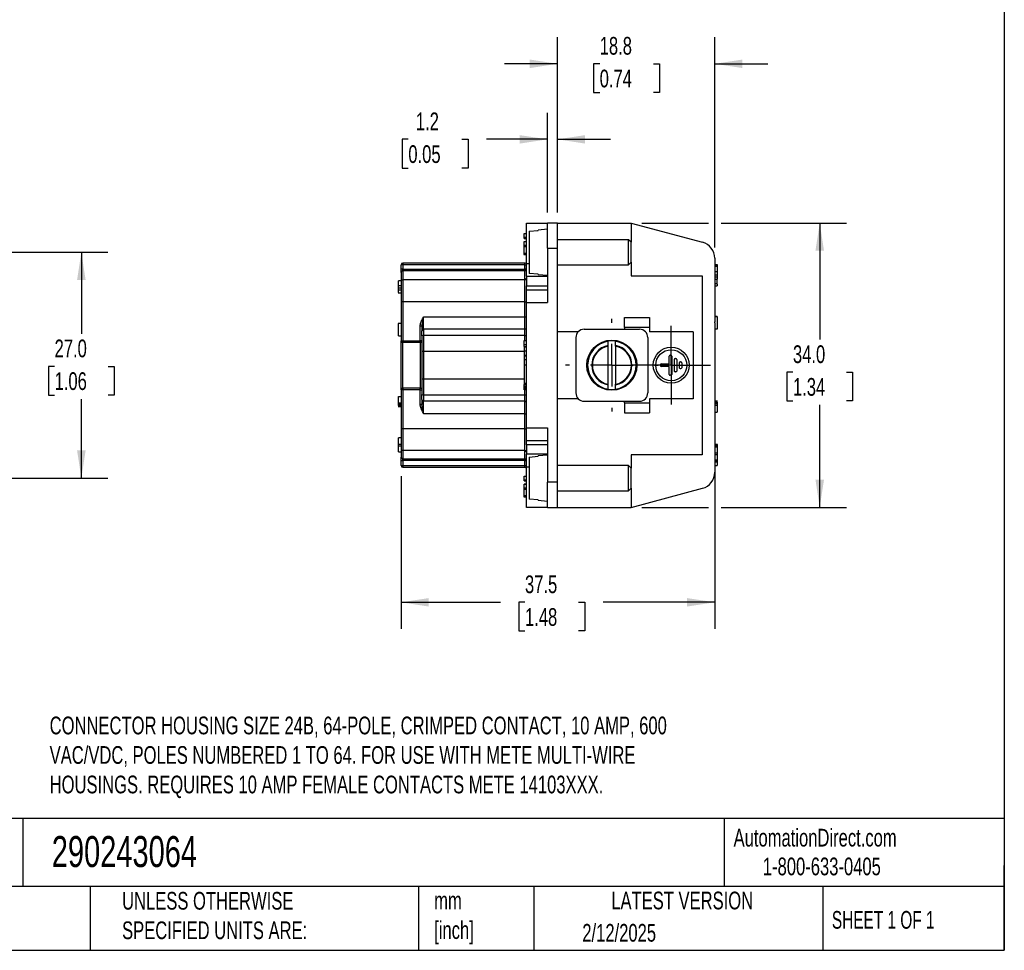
# Model space of a CAD drawing. Header units: millimetres. Extents: x 6 to 273, y 6 to 210.
# Tile 8 of 13: x 155 to 273, y 6 to 118. Entities that reach past the tile are written whole.
import ezdxf

# ---------------------------------------------------------------- set-up
doc = ezdxf.new("R2010")
doc.units = ezdxf.units.MM
doc.linetypes.add('SLD-Center', pattern=[19.05, 15.24, -1.27, 1.27, -1.27])
doc.linetypes.add('SLD-Solid', pattern=[0])
doc.layers.add('CENTER', color=40, linetype='SLD-Center')
doc.layers.add('DIMENSIONS', color=140, linetype='SLD-Solid', lineweight=25)
doc.layers.add('TEXT', color=140, linetype='SLD-Solid', lineweight=25)
doc.styles.add('SLDTEXTSTYLE0', font='TXT', dxfattribs={"width": 0.7})
doc.styles.add('SLDTEXTSTYLE1', font='TXT', dxfattribs={"width": 0.65})
doc.dimstyles.new('SLDDIMSTYLE0', dxfattribs={"dimtxt": 2.158008, "dimasz": 3.302, "dimexe": 0, "dimexo": 0.0625, "dimgap": 0.539502, "dimtad": 0, "dimtih": 1, "dimtoh": 1, "dimrnd": 1e-09, "dimzin": 4, "dimdsep": 46, "dimtxsty": 'SLDTEXTSTYLE0', "dimsah": 1, "dimcen": 0.09, "dimadec": 0, "dimazin": 1, "dimtfac": 1, "dimtofl": 0, "dimtmove": 0, "dimatfit": 3, "dimfxl": 0, "dimfrac": 2, "dimtolj": 1, "dimtzin": 12, "dimarcsym": 0})
doc.dimstyles.new('SLDDIMSTYLE2', dxfattribs={"dimtxt": 2.158008, "dimasz": 3.302, "dimexe": 0, "dimexo": 0.0625, "dimgap": 0.539502, "dimtad": 0, "dimtih": 1, "dimtoh": 1, "dimrnd": 1e-09, "dimzin": 12, "dimdsep": 46, "dimtxsty": 'SLDTEXTSTYLE0', "dimsah": 1, "dimcen": 0.09, "dimadec": 0, "dimazin": 3, "dimtfac": 1, "dimtmove": 0, "dimatfit": 0, "dimfxl": 0, "dimfrac": 2, "dimtolj": 1, "dimtzin": 12, "dimarcsym": 0})
doc.dimstyles.new('SLDDIMSTYLE3', dxfattribs={"dimtxt": 2.158008, "dimasz": 3.302, "dimexe": 0, "dimexo": 0.0625, "dimgap": 0.539502, "dimtad": 0, "dimtih": 1, "dimtoh": 1, "dimrnd": 1e-09, "dimzin": 12, "dimdsep": 46, "dimtxsty": 'SLDTEXTSTYLE0', "dimsah": 1, "dimcen": 0.09, "dimadec": 0, "dimazin": 3, "dimtfac": 1, "dimtofl": 0, "dimtmove": 0, "dimatfit": 3, "dimfxl": 0, "dimfrac": 2, "dimtolj": 1, "dimtzin": 12, "dimarcsym": 0})

# ---------------------------------------------------------------- blocks, each defined once
blk = doc.blocks.new('_D_1')
at = {"layer": 'DIMENSIONS'}
for p, q in [((150.44, 89.8), (165.92, 89.8)), ((162.74, 89.8), (162.74, 80.07)), ((159.54, 76.16), (158.81, 76.16)), ((158.81, 76.16), (158.81, 72.73)), ((165.95, 76.16), (166.67, 76.16)), ((166.67, 76.16), (166.67, 72.73)), ((158.81, 72.73), (159.54, 72.73)), ((162.74, 62.8), (162.74, 72.24)), ((166.67, 72.73), (165.95, 72.73)), ((150.44, 62.8), (165.92, 62.8))]:
    blk.add_line(p, q, dxfattribs=at)
for points in [[(162.74, 89.8), (162.23, 86.5), (163.25, 86.5)], [(162.74, 62.8), (163.25, 66.11), (162.23, 66.11)]]:
    blk.add_solid(points, dxfattribs=at)
at = {"layer": 'DIMENSIONS', "char_height": 2.117, "attachment_point": 1, "style": 'SLDTEXTSTYLE0'}
for s, insert in [('27.0', (159.54, 79.37)), ('1.06', (159.54, 75.46))]:
    blk.add_mtext(s, dxfattribs=dict(at, insert=insert))
blk = doc.blocks.new('_D_2')
at = {"layer": 'DIMENSIONS'}
for p, q in [((219.65, 94.57), (219.65, 115.51)), ((238.45, 90.36), (238.45, 115.51)), ((219.65, 112.34), (213.3, 112.34)), ((224.69, 112.34), (223.97, 112.34)), ((223.97, 112.34), (223.97, 108.91)), ((231.11, 112.34), (231.83, 112.34)), ((231.83, 112.34), (231.83, 108.91)), ((238.45, 112.34), (244.8, 112.34)), ((223.97, 108.91), (224.69, 108.91)), ((231.83, 108.91), (231.11, 108.91))]:
    blk.add_line(p, q, dxfattribs=at)
for points in [[(219.65, 112.34), (216.34, 112.85), (216.34, 111.83)], [(238.45, 112.34), (241.75, 111.83), (241.75, 112.85)]]:
    blk.add_solid(points, dxfattribs=at)
at = {"layer": 'DIMENSIONS', "char_height": 2.117, "attachment_point": 1, "style": 'SLDTEXTSTYLE0'}
for s, insert in [('18.8', (224.69, 115.55)), ('0.74', (224.69, 111.64))]:
    blk.add_mtext(s, dxfattribs=dict(at, insert=insert))
blk = doc.blocks.new('_D_3')
at = {"layer": 'DIMENSIONS'}
for p, q in [((218.45, 94.57), (218.45, 106.48)), ((219.65, 94.57), (219.65, 106.48)), ((201.82, 103.31), (201.09, 103.31)), ((201.09, 103.31), (201.09, 99.88)), ((208.23, 103.31), (208.96, 103.31)), ((208.96, 103.31), (208.96, 99.88)), ((218.45, 103.31), (211.16, 103.31)), ((219.65, 103.31), (226, 103.31)), ((201.09, 99.88), (201.82, 99.88)), ((208.96, 99.88), (208.23, 99.88))]:
    blk.add_line(p, q, dxfattribs=at)
for points in [[(218.45, 103.31), (215.14, 103.81), (215.14, 102.8)], [(219.65, 103.31), (222.95, 102.8), (222.95, 103.81)]]:
    blk.add_solid(points, dxfattribs=at)
at = {"layer": 'DIMENSIONS', "char_height": 2.117, "attachment_point": 1, "style": 'SLDTEXTSTYLE0'}
for s, insert in [('1.2', (202.72, 106.52)), ('0.05', (201.82, 102.6))]:
    blk.add_mtext(s, dxfattribs=dict(at, insert=insert))
blk = doc.blocks.new('_D_4')
at = {"layer": 'DIMENSIONS'}
for p, q in [((238.45, 65.56), (238.45, 44.78)), ((200.95, 63.03), (200.95, 44.78)), ((200.95, 47.96), (212.84, 47.96)), ((215.76, 47.96), (215.04, 47.96)), ((215.04, 47.96), (215.04, 44.53)), ((222.17, 47.96), (222.9, 47.96)), ((222.9, 47.96), (222.9, 44.53)), ((238.45, 47.96), (225.1, 47.96)), ((215.04, 44.53), (215.76, 44.53)), ((222.9, 44.53), (222.17, 44.53))]:
    blk.add_line(p, q, dxfattribs=at)
for points in [[(200.95, 47.96), (204.25, 47.45), (204.25, 48.46)], [(238.45, 47.96), (235.14, 48.46), (235.14, 47.45)]]:
    blk.add_solid(points, dxfattribs=at)
at = {"layer": 'DIMENSIONS', "char_height": 2.117, "attachment_point": 1, "style": 'SLDTEXTSTYLE0'}
for s, insert in [('37.5', (215.76, 51.17)), ('1.48', (215.76, 47.26))]:
    blk.add_mtext(s, dxfattribs=dict(at, insert=insert))
blk = doc.blocks.new('_D_5')
at = {"layer": 'DIMENSIONS'}
for p, q in [((229.72, 93.3), (237.68, 93.3)), ((239.21, 93.3), (254.17, 93.3)), ((250.99, 93.3), (250.99, 79.38)), ((247.79, 75.47), (247.06, 75.47)), ((247.06, 75.47), (247.06, 72.04)), ((254.2, 75.47), (254.92, 75.47)), ((254.92, 75.47), (254.92, 72.04)), ((247.06, 72.04), (247.79, 72.04)), ((254.92, 72.04), (254.2, 72.04)), ((250.99, 59.3), (250.99, 71.56)), ((229.72, 59.3), (237.68, 59.3)), ((239.21, 59.3), (254.17, 59.3))]:
    blk.add_line(p, q, dxfattribs=at)
for points in [[(250.99, 93.3), (250.48, 90), (251.5, 90)], [(250.99, 59.3), (251.5, 62.61), (250.48, 62.61)]]:
    blk.add_solid(points, dxfattribs=at)
at = {"layer": 'DIMENSIONS', "char_height": 2.117, "attachment_point": 1, "style": 'SLDTEXTSTYLE0'}
for s, insert in [('34.0', (247.79, 78.68)), ('1.34', (247.79, 74.77))]:
    blk.add_mtext(s, dxfattribs=dict(at, insert=insert))
blk = doc.blocks.new('SW_CENTERMARKSYMBOL_0')
at = {"layer": 'CENTER', "color": 0}
for p, q in [((0, 5.08), (0, 5.54)), ((0, 0), (0, 2.54)), ((-5.08, 0), (-5.54, 0)), ((0, 0), (-2.54, 0)), ((0, 0), (0, -2.54)), ((0, 0), (2.54, 0)), ((5.08, 0), (5.54, 0)), ((0, -5.08), (0, -5.54))]:
    blk.add_line(p, q, dxfattribs=at)
blk = doc.blocks.new('SW_CENTERMARKSYMBOL_1')
at = {"layer": 'CENTER', "color": 0}
for p, q in [((0, 2.54), (0, 4.69)), ((0, 0), (0, 2.54)), ((-2.54, 0), (-4.69, 0)), ((0, 0), (-2.54, 0)), ((0, 0), (0, -2.54)), ((0, 0), (2.54, 0)), ((2.54, 0), (4.69, 0)), ((0, -2.54), (0, -4.69))]:
    blk.add_line(p, q, dxfattribs=at)

msp = doc.modelspace()

# ---------------------------------------------------------------- linework, layer by layer
for p, q in [((215.945, 93.304), (218.445, 93.304)), ((215.945, 88.454), (215.945, 93.304)), ((218.445, 90.304), (218.445, 93.304)), ((219.645, 93.304), (218.445, 93.304)), ((219.645, 90.304), (219.645, 93.304)), ((219.645, 93.304), (228.445, 93.304)), ((228.445, 93.304), (228.445, 91.004)), ((228.445, 93.304), (236.963, 91.022)), ((215.645, 92.069), (215.945, 92.069)), ((215.645, 92.057), (215.945, 92.057)), ((216.245, 92.322), (217.345, 92.419)), ((216.245, 92.322), (216.245, 87.286)), ((218.445, 92.554), (217.345, 92.458)), ((217.345, 92.419), (217.345, 92.458)), ((215.645, 91.469), (215.645, 91.614)), ((215.645, 91.614), (215.945, 91.614)), ((215.645, 91.469), (215.945, 91.469)), ((215.645, 91.104), (215.945, 91.104)), ((215.645, 91.092), (215.945, 91.092)), ((215.645, 90.504), (215.645, 90.648)), ((215.645, 90.648), (215.945, 90.648)), ((228.145, 91.304), (219.645, 91.304)), ((228.445, 91.004), (228.145, 91.304)), ((228.145, 89.804), (228.145, 91.304)), ((228.445, 89.804), (228.445, 91.004)), ((215.608, 89.539), (215.945, 89.539)), ((215.645, 90.504), (215.945, 90.504)), ((215.645, 89.708), (215.945, 89.708)), ((215.645, 89.556), (215.945, 89.556)), ((218.445, 90.304), (218.445, 83.804)), ((218.445, 90.304), (219.645, 90.304)), ((219.645, 62.304), (219.645, 90.304)), ((228.145, 88.304), (228.145, 89.804)), ((228.445, 88.604), (228.445, 89.804)), ((201.145, 88.304), (200.945, 88.304)), ((200.945, 87.804), (200.945, 88.304)), ((201.145, 88.504), (201.145, 88.304)), ((215.745, 88.504), (201.145, 88.504)), ((201.145, 88.304), (201.145, 87.804)), ((215.745, 88.304), (201.145, 88.304)), ((215.745, 88.304), (215.745, 88.504)), ((215.745, 88.304), (215.945, 88.304)), ((215.745, 87.804), (215.745, 88.304)), ((215.945, 88.454), (216.245, 88.454)), ((215.945, 86.954), (215.945, 88.454)), ((219.645, 88.304), (228.145, 88.304)), ((228.145, 88.304), (228.445, 88.604)), ((228.445, 88.604), (228.445, 87.004)), ((238.445, 89.09), (238.445, 81.486)), ((238.783, 88.309), (238.445, 88.309)), ((238.445, 88.292), (238.745, 88.292)), ((201.145, 87.804), (200.945, 87.804)), ((201.145, 87.604), (201.145, 87.804)), ((201.145, 87.804), (215.745, 87.804)), ((201.145, 87.604), (201.145, 86.502)), ((215.745, 87.604), (201.145, 87.604)), ((215.945, 87.804), (215.745, 87.804)), ((215.745, 87.804), (215.745, 87.604)), ((215.745, 86.502), (215.745, 87.604)), ((217.345, 87.189), (216.245, 87.286)), ((217.345, 87.15), (217.345, 87.189)), ((217.345, 87.15), (218.445, 87.054)), ((238.445, 88.14), (238.745, 88.14)), ((238.783, 87.456), (238.445, 87.456)), ((238.445, 87.115), (238.745, 87.115)), ((200.945, 86.375), (200.645, 86.375)), ((200.645, 85.829), (200.645, 86.375)), ((201.145, 86.502), (201.145, 83.891)), ((215.745, 86.502), (201.145, 86.502)), ((215.745, 83.891), (215.745, 86.502)), ((215.945, 86.954), (218.445, 86.954)), ((215.945, 86.954), (215.945, 85.804)), ((228.445, 87.004), (236.945, 87.004)), ((236.945, 87.004), (236.945, 65.604)), ((238.445, 86.878), (238.745, 86.878)), ((238.445, 86.588), (238.745, 86.588)), ((238.745, 86.032), (238.445, 86.032)), ((238.745, 86.032), (238.745, 86.588)), ((200.608, 84.975), (200.983, 84.975)), ((200.645, 85.829), (200.945, 85.829)), ((200.645, 85.544), (200.945, 85.544)), ((200.645, 85.31), (200.945, 85.31)), ((215.945, 85.804), (218.445, 85.804)), ((215.945, 85.304), (215.945, 85.804)), ((215.945, 85.304), (218.445, 85.304)), ((215.945, 83.804), (215.945, 85.304)), ((238.445, 85.791), (238.745, 85.791)), ((238.445, 85.779), (238.745, 85.779)), ((201.145, 83.891), (200.945, 83.891)), ((200.945, 83.891), (200.945, 79.236)), ((201.145, 83.891), (201.145, 79.236)), ((215.745, 83.891), (201.145, 83.891)), ((215.745, 82.104), (215.745, 83.891)), ((215.745, 83.891), (215.945, 83.891)), ((215.945, 68.804), (215.945, 83.804)), ((215.945, 83.804), (218.445, 83.804)), ((200.945, 81.287), (200.608, 81.287)), ((203.645, 80.604), (203.645, 82.104)), ((203.645, 82.104), (215.745, 82.104)), ((215.745, 80.604), (215.745, 82.104)), ((215.745, 82.104), (215.945, 82.104)), ((227.645, 80.804), (227.645, 82.004)), ((227.645, 82.004), (230.645, 82.004)), ((230.645, 82.004), (230.645, 80.804)), ((238.445, 82.144), (238.745, 82.144)), ((238.745, 82.13), (238.445, 82.13)), ((238.445, 81.38), (238.445, 81.486)), ((238.445, 81.38), (238.445, 63.518)), ((203.245, 79.236), (203.245, 81.009)), ((203.245, 81.009), (203.445, 81.009)), ((203.645, 80.604), (203.645, 79.863)), ((215.745, 80.604), (203.645, 80.604)), ((215.745, 79.863), (215.745, 80.604)), ((222.131, 80.304), (219.645, 80.304)), ((222.845, 80.604), (229.445, 80.604)), ((230.645, 80.804), (227.645, 80.804)), ((227.645, 80.804), (227.645, 80.604)), ((230.645, 80.804), (230.645, 80.304)), ((235.845, 80.304), (230.645, 80.304)), ((235.845, 80.304), (235.845, 72.304)), ((238.445, 80.64), (238.784, 80.64)), ((200.645, 79.802), (200.945, 79.802)), ((200.945, 79.787), (200.645, 79.787)), ((200.945, 79.236), (201.145, 79.236)), ((201.145, 79.236), (203.245, 79.236)), ((201.145, 79.236), (201.145, 79.064)), ((201.145, 79.064), (203.245, 79.064)), ((201.145, 73.544), (201.145, 79.064)), ((203.445, 79.236), (203.245, 79.236)), ((203.245, 79.064), (203.245, 79.236)), ((203.245, 79.064), (203.245, 73.544)), ((203.445, 79.811), (203.445, 77.928)), ((203.645, 79.863), (203.645, 77.954)), ((215.745, 79.863), (203.645, 79.863)), ((215.645, 78.735), (215.645, 79.258)), ((215.645, 79.258), (215.945, 79.258)), ((215.745, 79.258), (215.745, 79.863)), ((221.845, 79.604), (221.845, 73.004)), ((225.695, 79.164), (225.695, 79.19)), ((225.695, 78.661), (225.695, 79.164)), ((226.595, 79.164), (226.595, 79.19)), ((226.595, 78.661), (226.595, 79.164)), ((230.445, 79.604), (230.445, 73.004)), ((203.445, 77.928), (203.445, 74.68)), ((215.645, 77.954), (203.645, 77.954)), ((203.645, 77.954), (203.645, 74.654)), ((215.645, 78.531), (215.645, 78.735)), ((215.945, 78.735), (215.645, 78.735)), ((215.645, 78.531), (215.945, 78.531)), ((215.645, 78.531), (215.645, 78.454)), ((215.945, 78.454), (215.645, 78.454)), ((215.645, 78.454), (215.645, 77.988)), ((215.945, 77.988), (215.645, 77.988)), ((215.645, 77.988), (215.645, 77.474)), ((225.695, 78.59), (225.695, 78.661)), ((225.695, 74.018), (225.695, 78.59)), ((226.595, 78.59), (226.595, 78.661)), ((226.595, 78.59), (226.595, 74.018)), ((215.945, 77.474), (215.645, 77.474)), ((215.645, 77.474), (215.645, 77.396)), ((215.945, 77.396), (215.645, 77.396)), ((215.645, 77.396), (215.645, 76.93)), ((215.945, 76.93), (215.645, 76.93)), ((215.645, 76.93), (215.645, 76.309)), ((232.995, 76.454), (232.995, 77.404)), ((233.095, 77.504), (233.195, 77.504)), ((233.295, 77.404), (233.295, 75.204)), ((233.595, 77.004), (233.595, 75.604)), ((233.695, 77.104), (233.795, 77.104)), ((233.895, 77.004), (233.895, 75.604)), ((234.195, 76.604), (234.195, 76.004)), ((234.295, 76.704), (234.395, 76.704)), ((234.495, 76.604), (234.495, 76.004)), ((215.945, 76.309), (215.645, 76.309)), ((215.645, 76.309), (215.645, 74.154)), ((231.945, 76.254), (231.945, 76.354)), ((232.045, 76.454), (232.995, 76.454)), ((232.995, 76.154), (232.045, 76.154)), ((232.995, 75.204), (232.995, 76.154)), ((233.795, 75.504), (233.695, 75.504)), ((234.295, 75.904), (234.395, 75.904)), ((203.445, 74.68), (203.445, 72.797)), ((203.645, 74.654), (203.645, 72.745)), ((215.645, 74.654), (203.645, 74.654)), ((215.645, 74.154), (215.945, 74.154)), ((215.645, 74.154), (215.645, 73.994)), ((233.195, 75.104), (233.095, 75.104)), ((201.145, 73.372), (200.945, 73.372)), ((200.945, 73.372), (200.945, 68.717)), ((201.145, 73.544), (201.145, 73.372)), ((203.245, 73.544), (201.145, 73.544)), ((201.145, 73.372), (201.145, 68.717)), ((203.245, 73.372), (201.145, 73.372)), ((203.245, 73.372), (203.245, 73.544)), ((203.245, 73.372), (203.445, 73.372)), ((203.245, 71.599), (203.245, 73.372)), ((215.945, 73.994), (215.645, 73.994)), ((215.645, 73.833), (215.645, 73.994)), ((215.645, 73.672), (215.645, 73.833)), ((215.645, 73.833), (215.945, 73.833)), ((215.645, 73.672), (215.945, 73.672)), ((215.645, 73.511), (215.645, 73.672)), ((215.645, 73.35), (215.645, 73.511)), ((215.645, 73.511), (215.945, 73.511)), ((215.945, 73.35), (215.645, 73.35)), ((215.745, 72.745), (215.745, 73.35)), ((225.695, 73.947), (225.695, 74.018)), ((225.695, 73.444), (225.695, 73.947)), ((225.695, 73.418), (225.695, 73.444)), ((226.595, 73.947), (226.595, 74.018)), ((226.595, 73.444), (226.595, 73.947)), ((226.595, 73.418), (226.595, 73.444)), ((200.645, 72.563), (200.945, 72.563)), ((200.645, 71.798), (200.945, 71.798)), ((203.645, 72.745), (215.745, 72.745)), ((203.645, 72.745), (203.645, 72.004)), ((215.745, 72.004), (203.645, 72.004)), ((203.645, 70.504), (203.645, 72.004)), ((215.745, 72.004), (215.745, 72.745)), ((215.745, 70.504), (215.745, 72.004)), ((222.131, 72.304), (219.645, 72.304)), ((222.845, 72.004), (229.445, 72.004)), ((227.645, 71.804), (227.645, 72.004)), ((227.645, 71.804), (227.645, 70.604)), ((227.645, 71.804), (230.645, 71.804)), ((235.845, 72.304), (230.645, 72.304)), ((230.645, 72.304), (230.645, 71.804)), ((230.645, 71.804), (230.645, 70.604)), ((238.783, 72.019), (238.445, 72.019)), ((238.783, 71.936), (238.445, 71.936)), ((238.445, 71.877), (238.745, 71.877)), ((200.608, 71.438), (200.945, 71.438)), ((200.608, 71.363), (200.945, 71.363)), ((200.645, 71.637), (200.945, 71.637)), ((200.645, 71.492), (200.945, 71.492)), ((203.445, 71.599), (203.245, 71.599)), ((238.445, 71.718), (238.745, 71.718)), ((238.445, 71.541), (238.745, 71.541)), ((238.445, 70.701), (238.745, 70.701)), ((215.745, 70.504), (203.645, 70.504)), ((215.745, 70.504), (215.945, 70.504)), ((215.745, 68.717), (215.745, 70.504)), ((227.645, 70.604), (230.645, 70.604)), ((201.145, 68.717), (200.945, 68.717)), ((215.745, 68.717), (201.145, 68.717)), ((201.145, 68.717), (201.145, 66.106)), ((215.745, 68.717), (215.945, 68.717)), ((215.745, 66.106), (215.745, 68.717)), ((215.945, 68.804), (218.445, 68.804)), ((215.945, 67.304), (215.945, 68.804)), ((218.445, 68.804), (218.445, 62.304)), ((200.945, 67.628), (200.645, 67.628)), ((200.645, 66.884), (200.645, 67.628)), ((215.945, 67.304), (218.445, 67.304)), ((215.945, 66.804), (215.945, 67.304)), ((200.645, 66.672), (200.645, 66.884)), ((200.645, 66.884), (200.945, 66.884)), ((200.645, 66.672), (200.945, 66.672)), ((200.645, 65.928), (200.645, 66.672)), ((200.645, 65.928), (200.945, 65.928)), ((215.745, 66.106), (201.145, 66.106)), ((201.145, 66.106), (201.145, 65.116)), ((215.745, 65.116), (215.745, 66.106)), ((218.445, 66.804), (215.945, 66.804)), ((215.945, 66.804), (215.945, 65.654)), ((238.783, 66.829), (238.445, 66.829)), ((238.445, 66.812), (238.745, 66.812)), ((238.445, 66.66), (238.745, 66.66)), ((238.445, 66.528), (238.745, 66.528)), ((238.745, 66.66), (238.745, 66.562)), ((238.745, 66.528), (238.745, 65.842)), ((200.945, 64.919), (201.145, 64.919)), ((200.945, 64.304), (200.945, 64.919)), ((201.145, 65.116), (215.745, 65.116)), ((201.145, 64.919), (201.145, 65.116)), ((215.745, 64.919), (201.145, 64.919)), ((201.145, 64.919), (201.145, 64.304)), ((215.745, 65.116), (215.745, 64.919)), ((215.745, 64.919), (215.945, 64.919)), ((215.745, 64.304), (215.745, 64.919)), ((218.445, 65.654), (215.945, 65.654)), ((215.945, 64.154), (215.945, 65.654)), ((216.245, 65.322), (217.345, 65.419)), ((216.245, 65.322), (216.245, 60.286)), ((218.445, 65.554), (217.345, 65.458)), ((217.345, 65.419), (217.345, 65.458)), ((236.945, 65.604), (228.445, 65.604)), ((228.445, 65.604), (228.445, 64.004)), ((238.445, 65.842), (238.745, 65.842)), ((238.445, 65.646), (238.745, 65.646)), ((238.745, 64.96), (238.445, 64.96)), ((238.445, 64.899), (238.745, 64.899)), ((238.445, 64.754), (238.745, 64.754)), ((238.745, 65.842), (238.745, 65.646)), ((238.745, 65.688), (238.783, 65.688)), ((238.745, 65.646), (238.745, 64.96)), ((238.745, 64.899), (238.745, 64.754)), ((200.945, 64.304), (201.145, 64.304)), ((201.145, 64.304), (215.745, 64.304)), ((201.145, 64.304), (201.145, 64.104)), ((201.145, 64.104), (215.745, 64.104)), ((215.745, 64.304), (215.945, 64.304)), ((215.745, 64.104), (215.745, 64.304)), ((215.945, 64.154), (216.245, 64.154)), ((215.945, 59.304), (215.945, 64.154)), ((228.145, 64.304), (219.645, 64.304)), ((228.445, 64.004), (228.145, 64.304)), ((228.145, 62.804), (228.145, 64.304)), ((228.445, 62.804), (228.445, 64.004)), ((238.445, 64.311), (238.745, 64.311)), ((238.445, 64.299), (238.745, 64.299)), ((215.645, 63.054), (215.945, 63.054)), ((215.645, 63.042), (215.945, 63.042)), ((215.645, 62.461), (215.645, 62.604)), ((215.645, 62.604), (215.945, 62.604)), ((215.645, 62.461), (215.945, 62.461)), ((228.145, 61.304), (228.145, 62.804)), ((228.445, 61.604), (228.445, 62.804)), ((215.645, 62.104), (215.945, 62.104)), ((215.645, 62.092), (215.945, 62.092)), ((215.645, 61.504), (215.645, 61.648)), ((215.645, 61.648), (215.945, 61.648)), ((215.645, 61.504), (215.945, 61.504)), ((219.645, 62.304), (218.445, 62.304)), ((218.445, 59.304), (218.445, 62.304)), ((219.645, 59.304), (219.645, 62.304)), ((219.645, 61.304), (228.145, 61.304)), ((228.145, 61.304), (228.445, 61.604)), ((228.445, 61.604), (228.445, 59.304)), ((228.445, 59.304), (236.963, 61.586)), ((215.608, 60.554), (215.945, 60.554)), ((215.645, 60.721), (215.945, 60.721)), ((215.645, 60.571), (215.945, 60.571)), ((217.345, 60.189), (216.245, 60.286)), ((217.345, 60.15), (217.345, 60.189)), ((217.345, 60.15), (218.445, 60.054)), ((218.445, 59.304), (215.945, 59.304)), ((218.445, 59.304), (219.645, 59.304)), ((219.645, 59.304), (228.445, 59.304))]:
    msp.add_line(p, q)
at = {"flags": 128}
for points in [[(200.945, 79.133), (200.949, 79.119), (200.961, 79.106), (200.979, 79.095), (201.004, 79.084), (201.034, 79.076), (201.069, 79.069), (201.106, 79.065), (201.145, 79.064)], [(203.445, 78.995), (203.441, 79.008), (203.43, 79.021), (203.412, 79.033), (203.387, 79.044), (203.356, 79.052), (203.322, 79.059), (203.284, 79.063), (203.245, 79.064)], [(201.145, 73.544), (201.106, 73.543), (201.069, 73.539), (201.034, 73.533), (201.004, 73.524), (200.979, 73.514), (200.961, 73.502), (200.949, 73.489), (200.945, 73.475)], [(203.245, 73.544), (203.284, 73.546), (203.322, 73.549), (203.356, 73.556), (203.387, 73.564), (203.412, 73.575), (203.43, 73.587), (203.441, 73.6), (203.445, 73.613)]]:
    msp.add_lwpolyline(points, dxfattribs=at)
for centre, radius in [((226.145, 76.304), 3), ((233.245, 76.304), 2.15), ((233.245, 76.304), 1.85)]:
    msp.add_circle(centre, radius)
for centre, radius, start, end in [((236.445, 89.09), 2, 0, 75), ((201.145, 88.304), 0.2, 90, 180), ((215.745, 88.704), 0.2, 270, 0), ((201.145, 87.404), 0.2, 90, 180), ((215.745, 87.804), 0.2, 270, 0), ((201.133, 86.314), 0.188, 86.31113, 175.76089), ((215.757, 86.69), 0.188, 266.31113, 355.76089), ((203.645, 80.404), 0.2, 90, 180), ((215.745, 80.804), 0.2, 270, 0), ((222.845, 79.604), 1, 90, 180), ((229.445, 79.604), 1, 0, 90), ((203.599, 79.631), 0.237, 78.63095, 130.39069), ((215.792, 80.095), 0.237, 258.63095, 310.39069), ((226.145, 76.304), 2.895, 98.9423, 261.0577), ((226.145, 76.304), 2.921, 81.1387, 98.8613), ((226.145, 76.304), 2.895, 278.9423, 81.0577), ((226.145, 76.304), 2.4, 100.80692, 259.19308), ((226.145, 76.304), 2.33, 101.13564, 258.86436), ((226.145, 76.304), 2.4, 280.80692, 79.19308), ((226.145, 76.304), 2.33, 281.13564, 78.86436), ((233.095, 77.404), 0.1, 90, 180), ((233.195, 77.404), 0.1, 0, 90), ((233.695, 77.004), 0.1, 90, 180), ((233.795, 77.004), 0.1, 0, 90), ((234.295, 76.604), 0.1, 90, 180), ((234.395, 76.604), 0.1, 0, 90), ((232.045, 76.354), 0.1, 90, 180), ((232.045, 76.254), 0.1, 180, 270), ((233.695, 75.604), 0.1, 180, 270), ((233.795, 75.604), 0.1, 270, 0), ((234.295, 76.004), 0.1, 180, 270), ((234.395, 76.004), 0.1, 270, 0), ((233.095, 75.204), 0.1, 180, 270), ((233.195, 75.204), 0.1, 270, 0), ((222.845, 73.004), 1, 180, 270), ((226.145, 76.304), 2.921, 261.1387, 278.8613), ((229.445, 73.004), 1, 270, 0), ((203.599, 72.977), 0.237, 229.60931, 281.36905), ((203.645, 72.204), 0.2, 180, 270), ((215.792, 72.513), 0.237, 49.60931, 101.36905), ((215.745, 71.804), 0.2, 0, 90), ((201.133, 66.294), 0.188, 184.23911, 273.68887), ((215.757, 65.918), 0.188, 4.23911, 93.68887), ((201.144, 65.315), 0.199, 180.38268, 270.37763), ((215.747, 64.917), 0.199, 0.38268, 90.37763), ((201.145, 64.304), 0.2, 180, 270), ((215.745, 63.904), 0.2, 0, 90), ((236.445, 63.518), 2, 285, 0)]:
    msp.add_arc(centre, radius, start, end)
for centre, start_param, end_param in [((203.645, 77.928), 1.5707963, 3.1415927), ((203.645, 74.68), 3.1415927, 4.712389)]:
    msp.add_ellipse(centre, major_axis=(0.2, 0), ratio=0.1316525, start_param=start_param, end_param=end_param)
for points in [[(215.645, 91.614), (215.645, 91.63), (215.645, 91.769), (215.645, 92.057)], [(215.645, 90.648), (215.645, 90.665), (215.645, 90.804), (215.645, 91.092)], [(215.645, 89.556), (215.645, 89.569), (215.645, 89.62), (215.645, 89.708)], [(238.745, 88.292), (238.745, 88.279), (238.745, 88.229), (238.745, 88.14)], [(200.945, 87.404), (200.945, 87.404), (200.945, 87.033), (200.945, 86.328)], [(238.745, 87.115), (238.745, 87.05), (238.745, 86.971), (238.745, 86.878)], [(200.945, 86.328), (200.945, 85.831), (200.945, 84.9), (200.945, 83.891)], [(238.745, 86.878), (238.745, 86.809), (238.745, 86.713), (238.745, 86.588)], [(200.645, 85.544), (200.645, 85.612), (200.645, 85.706), (200.645, 85.829)], [(200.645, 85.31), (200.645, 85.374), (200.645, 85.453), (200.645, 85.544)], [(203.445, 81.009), (203.445, 80.625), (203.445, 80.404), (203.445, 80.404)], [(200.945, 79.133), (200.945, 79.15), (200.945, 79.183), (200.945, 79.219), (200.945, 79.236)], [(200.945, 73.372), (200.945, 73.389), (200.945, 73.425), (200.945, 73.458), (200.945, 73.475)], [(200.645, 71.637), (200.645, 71.681), (200.645, 71.735), (200.645, 71.798)], [(203.445, 72.204), (203.445, 72.204), (203.445, 71.983), (203.445, 71.599)], [(238.745, 71.877), (238.745, 71.838), (238.745, 71.785), (238.745, 71.718)], [(200.645, 71.492), (200.645, 71.527), (200.645, 71.576), (200.645, 71.637)], [(203.645, 70.504), (203.55, 70.901), (203.445, 71.287), (203.445, 71.599)], [(238.745, 71.718), (238.745, 71.669), (238.745, 71.61), (238.745, 71.541)], [(200.945, 68.717), (200.945, 67.708), (200.945, 66.777), (200.945, 66.28)], [(200.945, 66.28), (200.945, 65.799), (200.945, 65.472), (200.945, 65.313)], [(238.745, 66.812), (238.745, 66.799), (238.745, 66.748), (238.745, 66.66)], [(238.745, 64.754), (238.745, 64.738), (238.745, 64.599), (238.745, 64.311)], [(215.645, 62.604), (215.645, 62.62), (215.645, 62.758), (215.645, 63.042)], [(215.645, 61.648), (215.645, 61.665), (215.645, 61.804), (215.645, 62.092)], [(215.645, 60.571), (215.645, 60.584), (215.645, 60.634), (215.645, 60.721)]]:
    msp.add_open_spline(points, degree=3)
for points, knots in [([(215.645, 89.708), (215.645, 89.746), (215.645, 89.823), (215.645, 89.98), (215.645, 90.14), (215.645, 90.298), (215.645, 90.409), (215.645, 90.451), (215.645, 90.462)], [0, 0, 0, 0, 0.1778012, 0.3544353, 0.5424627, 0.7190358, 0.921736, 1, 1, 1, 1]), ([(200.945, 87.404), (200.945, 87.405), (200.945, 87.406), (200.945, 87.416), (200.945, 87.434), (200.945, 87.467), (200.945, 87.519), (200.945, 87.583), (200.945, 87.654), (200.945, 87.728), (200.945, 87.779), (200.945, 87.804)], [0, 0, 0, 0, 0.0795968, 0.1592228, 0.2401291, 0.3686016, 0.5000689, 0.6285428, 0.7600114, 0.8792821, 1, 1, 1, 1]), ([(238.745, 88.14), (238.745, 88.102), (238.745, 88.024), (238.745, 87.867), (238.745, 87.711), (238.745, 87.584), (238.745, 87.529), (238.745, 87.513)], [0, 0, 0, 0, 0.2207264, 0.4460421, 0.6877269, 0.9125823, 1, 1, 1, 1]), ([(238.745, 87.45), (238.745, 87.451), (238.745, 87.459), (238.745, 87.415), (238.745, 87.31), (238.745, 87.177), (238.745, 87.115)], [0, 0, 0, 0, 0.1085995, 0.4513964, 0.7441402, 1, 1, 1, 1]), ([(238.745, 85.991), (238.745, 85.981), (238.745, 85.918), (238.745, 85.849), (238.745, 85.791)], [0, 0, 0, 0, 0.1635696, 1, 1, 1, 1]), ([(200.645, 84.981), (200.645, 84.98), (200.645, 84.972), (200.645, 85.015), (200.645, 85.115), (200.645, 85.249), (200.645, 85.31)], [0, 0, 0, 0, 0.1106813, 0.4587875, 0.7519628, 1, 1, 1, 1]), ([(200.645, 79.802), (200.645, 79.809), (200.645, 79.823), (200.645, 79.901), (200.645, 80.019), (200.645, 80.204), (200.645, 80.464), (200.645, 80.763), (200.645, 81.023), (200.645, 81.217), (200.645, 81.296), (200.645, 81.277), (200.645, 81.273)], [0, 0, 0, 0, 0.0791078, 0.1512423, 0.2213926, 0.2903574, 0.3994935, 0.5130503, 0.6219702, 0.7447688, 0.9404392, 1, 1, 1, 1]), ([(203.245, 81.009), (203.246, 81.037), (203.248, 81.096), (203.259, 81.185), (203.278, 81.279), (203.304, 81.376), (203.337, 81.477), (203.381, 81.587), (203.436, 81.711), (203.524, 81.887), (203.598, 82.018), (203.645, 82.104)], [0, 0, 0, 0, 0.0727424, 0.1491888, 0.2297832, 0.3149052, 0.4048767, 0.4999706, 0.6172715, 0.7498998, 1, 1, 1, 1]), ([(203.645, 82.104), (203.632, 82.047), (203.606, 81.941), (203.571, 81.792), (203.542, 81.666), (203.51, 81.519), (203.479, 81.355), (203.451, 81.173), (203.447, 81.061), (203.445, 81.009)], [0, 0, 0, 0, 0.1539516, 0.2884837, 0.4037695, 0.4996397, 0.6890767, 0.856134, 1, 1, 1, 1]), ([(238.745, 82.13), (238.745, 82.122), (238.745, 82.108), (238.745, 82.028), (238.745, 81.909), (238.745, 81.723), (238.745, 81.465), (238.745, 81.169), (238.745, 80.909), (238.745, 80.733), (238.745, 80.647), (238.745, 80.648), (238.745, 80.649)], [0, 0, 0, 0, 0.0759603, 0.1461773, 0.2161737, 0.2869258, 0.4016529, 0.5213254, 0.6330321, 0.7541814, 0.8915226, 1, 1, 1, 1]), ([(203.445, 79.811), (203.445, 79.838), (203.445, 79.892), (203.445, 79.97), (203.445, 80.057), (203.445, 80.151), (203.445, 80.242), (203.445, 80.315), (203.445, 80.366), (203.445, 80.398), (203.445, 80.402), (203.445, 80.404)], [0, 0, 0, 0, 0.08112336, 0.16189823, 0.24324276, 0.37140253, 0.50006794, 0.62822782, 0.75689333, 0.87832242, 1, 1, 1, 1]), ([(200.945, 73.475), (200.945, 73.565), (200.945, 73.745), (200.945, 74.019), (200.945, 74.296), (200.945, 74.575), (200.945, 75), (200.945, 75.576), (200.945, 76.304), (200.945, 77.032), (200.945, 77.671), (200.945, 78.22), (200.945, 78.682), (200.945, 78.982), (200.945, 79.133)], [0, 0, 0, 0, 0.0496633, 0.0992429, 0.1487995, 0.1983938, 0.2480865, 0.3740027, 0.500011, 0.6259272, 0.7519355, 0.8346503, 0.9172445, 1, 1, 1, 1]), ([(200.645, 71.798), (200.645, 71.84), (200.645, 71.893), (200.645, 72.018), (200.645, 72.089), (200.645, 72.292), (200.645, 72.427), (200.645, 72.563)], [0, 0, 0, 0, 0.25, 0.25, 0.5, 0.5, 1, 1, 1, 1]), ([(203.445, 72.204), (203.445, 72.205), (203.445, 72.207), (203.445, 72.221), (203.445, 72.247), (203.445, 72.293), (203.445, 72.366), (203.445, 72.457), (203.445, 72.562), (203.445, 72.675), (203.445, 72.756), (203.445, 72.797)], [0, 0, 0, 0, 0.0811234, 0.1618982, 0.2432428, 0.3714025, 0.5000679, 0.6282278, 0.7568933, 0.8783224, 1, 1, 1, 1]), ([(203.645, 70.504), (203.598, 70.59), (203.524, 70.721), (203.436, 70.897), (203.366, 71.053), (203.303, 71.226), (203.255, 71.417), (203.248, 71.541), (203.245, 71.599)], [0, 0, 0, 0, 0.2501657, 0.3823896, 0.5001603, 0.685076, 0.8507485, 1, 1, 1, 1]), ([(238.745, 71.541), (238.745, 71.494), (238.745, 71.437), (238.745, 71.334), (238.745, 71.296), (238.745, 71.221), (238.745, 71.036), (238.745, 70.85), (238.745, 70.701)], [0, 0, 0, 0, 0.25, 0.25, 0.375, 0.375, 0.5, 1, 1, 1, 1]), ([(200.945, 64.919), (200.945, 64.938), (200.945, 64.975), (200.945, 65.03), (200.945, 65.083), (200.945, 65.132), (200.945, 65.182), (200.945, 65.23), (200.945, 65.27), (200.945, 65.299), (200.945, 65.309), (200.945, 65.313)], [0, 0, 0, 0, 0.1016092, 0.2004021, 0.2984083, 0.3977056, 0.5002934, 0.6277171, 0.7581044, 0.8783324, 1, 1, 1, 1]), ([(215.645, 60.721), (215.645, 60.759), (215.645, 60.834), (215.645, 60.99), (215.645, 61.148), (215.645, 61.304), (215.645, 61.412), (215.645, 61.452), (215.645, 61.462)], [0, 0, 0, 0, 0.1797226, 0.3576129, 0.5467764, 0.7246493, 0.9295694, 1, 1, 1, 1])]:
    msp.add_open_spline(points, degree=3, knots=knots)
at = {"layer": 'TEXT'}
for p, q in [((273.05, 209.55), (273.05, 6.35)), ((273.05, 22.126), (6.35, 22.126)), ((155.759, 22.126), (155.759, 13.97)), ((239.575, 22.126), (239.575, 13.97)), ((273.05, 6.35), (273.05, 16.51)), ((273.05, 13.97), (6.35, 13.97)), ((163.78, 13.97), (163.78, 6.35)), ((203.024, 13.97), (203.024, 6.35)), ((216.812, 13.97), (216.812, 6.35)), ((251.349, 13.97), (251.349, 6.35)), ((6.35, 6.35), (273.05, 6.35))]:
    msp.add_line(p, q, dxfattribs=at)

# ---------------------------------------------------------------- block references
at = {"layer": 'CENTER'}
for name, p in [('SW_CENTERMARKSYMBOL_0', (226.145, 76.304)), ('SW_CENTERMARKSYMBOL_1', (233.245, 76.304))]:
    msp.add_blockref(name, p, dxfattribs=at)

# ---------------------------------------------------------------- texts
at = {"layer": 'TEXT'}
for s, insert, char_height, attachment_point, style in [('CONNECTOR HOUSING SIZE 24B, 64-POLE, CRIMPED CONTACT, 10 AMP, 600 ^JVAC/VDC, POLES NUMBERED 1 TO 64. FOR USE WITH METE MULTI-WIRE ^JHOUSINGS. REQUIRES 10 AMP FEMALE CONTACTS METE 14103XXX.', (158.952, 34.291), 2.116667, 1, 'SLDTEXTSTYLE0'), ('290243064', (159.208, 20.011), 3.7042, 1, 'SLDTEXTSTYLE0'), ('AutomationDirect.com', (240.695, 20.877), 2.11667, 1, 'SLDTEXTSTYLE0'), ('1-800-633-0405', (244.192, 17.437), 2.11667, 1, 'SLDTEXTSTYLE0'), ('UNLESS OTHERWISE ^JSPECIFIED UNITS ARE:', (167.608, 13.331), 2.11667, 1, 'SLDTEXTSTYLE0'), ('LATEST VERSION', (234.552, 13.364), 2.11667, 2, 'SLDTEXTSTYLE0'), ('mm^J[inch]', (204.907, 13.357), 2.1167, 1, 'SLDTEXTSTYLE0'), ('SHEET 1 OF 1', (252.441, 11.051), 2.11667, 1, 'SLDTEXTSTYLE1'), ('2/12/2025', (222.613, 9.503), 2.1167, 1, 'SLDTEXTSTYLE0')]:
    msp.add_mtext(s, dxfattribs=dict(at, insert=insert, char_height=char_height, attachment_point=attachment_point, style=style))

# ---------------------------------------------------------------- dimensions: what is measured, and where the dimension line sits
at = {"layer": 'DIMENSIONS'}
for base, p1, p2, dimstyle, picture, middle in [((219.645, 112.339), (238.445, 89.09), (219.645, 93.304), 'SLDDIMSTYLE2', '_D_2', (227.899, 112.339)), ((219.645, 103.305), (218.445, 93.304), (219.645, 93.304), 'SLDDIMSTYLE2', '_D_3', (205.025, 103.305)), ((200.945, 47.957), (238.445, 66.829), (200.945, 64.304), 'SLDDIMSTYLE3', '_D_4', (218.966, 47.957))]:
    dim = msp.add_linear_dim(base=base, p1=p1, p2=p2, dimstyle=dimstyle, dxfattribs=at)
    dim.commit()
    dim.dimension.update_dxf_attribs({"geometry": picture, "text_midpoint": middle, "dimtype": 160})
for base, p1, p2, picture, middle in [((250.991, 93.304), (228.445, 59.304), (228.445, 93.304), '_D_5', (250.991, 75.468)), ((162.742, 62.804), (149.165, 89.804), (149.165, 62.804), '_D_1', (162.742, 76.156))]:
    dim = msp.add_linear_dim(base=base, p1=p1, p2=p2, angle=90, dimstyle='SLDDIMSTYLE0', dxfattribs=at)
    dim.commit()
    dim.dimension.update_dxf_attribs({"geometry": picture, "text_midpoint": middle, "dimtype": 160})

doc.saveas('drawing.dxf')
